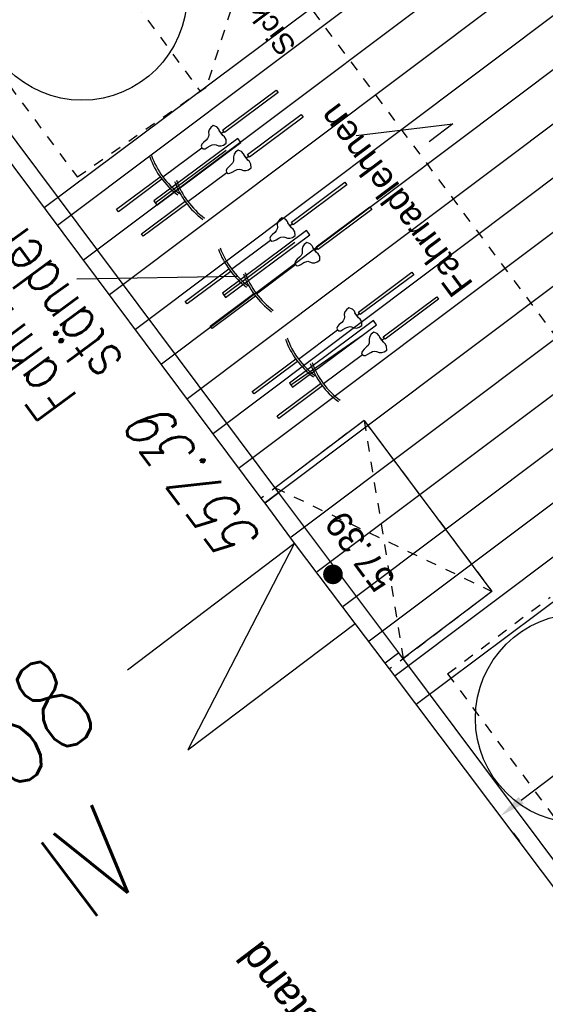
# Model space of a CAD drawing. Header units: metres. Extents: x 2 to 485, y 6 to 594.
# Tile 121 of 176: x 302 to 307, y 295 to 304. Entities that reach past the tile are written whole.
import ezdxf

# ---------------------------------------------------------------- set-up
doc = ezdxf.new("R2010")
doc.units = ezdxf.units.M
doc.header["$LTSCALE"] = 0.0125
for name, pattern in [('250', [0]), ('260241_A_bea$0$GESTRICHELTX2', [0.7, 0.5, -0.2]), ('260241_A_bea$0$PUNKTIERT', [0.2, 0, -0.2]), ('GESTRICHELT', [0.4, 0.2, -0.2]), ('GEWOFAG_Hof 2_141023_Grundriss_bea$0$AUSGEZOGEN', [0])]:
    doc.linetypes.add(name, pattern=pattern)
for name, color, linetype in [('260241_A_bea$0$B10_GEBAEUDE', 1, 'Continuous'), ('260241_A_bea$0$B13_GEB_ZUBEHOER', 12, 'Continuous'), ('260241_A_bea$0$B14_GEB_ZUB_GESTR', 12, 'Continuous'), ('260241_A_bea$0$B15_GEB_TXT', 12, 'Continuous'), ('260241_A_bea$0$B25_EINFASS_GEPKT', 7, '260241_A_bea$0$PUNKTIERT'), ('260241_A_bea$0$B34_ZUBEHOER_1', 6, 'Continuous'), ('260241_A_bea$0$B53_HAUPTHOEHEN', 4, 'Continuous'), ('260241_A_bea$0$B54_HOEHEN', 253, 'Continuous'), ('f_baum', 3, 'Continuous'), ('f_fahrrad', 201, 'Continuous'), ('f_fahrradbügel', 152, 'Continuous'), ('f_feuerwehr', 10, 'Continuous'), ('f_schraff', 251, 'Continuous'), ('f_text_100', 7, 'Continuous'), ('f_weg', 2, 'Continuous')]:
    doc.layers.add(name, color=color, linetype=linetype)
doc.layers.add('GEWOFAG_Hof 2_141023_Grundriss_bea$0$STANDARD', color=7, linetype='GEWOFAG_Hof 2_141023_Grundriss_bea$0$AUSGEZOGEN', lineweight=13)
doc.styles.add('260241_A_bea$0$ROMANS', font='ROMANS')
doc.styles.add('GEWOFAG_Hof 2_141023_Grundriss_bea$0$ARIAL', font='arial.ttf')

# ---------------------------------------------------------------- blocks, each defined once
blk = doc.blocks.new('260241_A_bea$0$HOEHENPKT_ZENTR')
at = {"const_width": 0.75}
blk.add_lwpolyline([(-0.375, 0, 1), (0.375, 0, 1)], format="xyb", close=True, dxfattribs=at)

msp = doc.modelspace()

# ---------------------------------------------------------------- linework, layer by layer
at = {"layer": '260241_A_bea$0$B10_GEBAEUDE', "color": 7, "linetype": 'Continuous'}
for p, q in [((304.0962, 299.7162), (298.6262, 307.0343)), ((304.1322, 299.6684), (304.0962, 299.7162)), ((304.4137, 299.2854), (304.1322, 299.6684)), ((304.9907, 298.5224), (304.4137, 299.2854)), ((305.2786, 298.1428), (304.9907, 298.5224)), ((305.32, 298.0882), (305.2786, 298.1428)), ((311.5625, 289.7828), (305.32, 298.0882))]:
    msp.add_line(p, q, dxfattribs=at)
at = {"layer": '260241_A_bea$0$B13_GEB_ZUBEHOER', "color": 7, "linetype": 'Continuous'}
for p, q in [((304.2635, 299.7663), (298.7155, 307.1873)), ((305.0757, 300.4566), (304.2268, 299.8149)), ((305.0757, 300.4566), (306.2954, 298.8271)), ((304.2635, 299.7663), (304.1322, 299.6684)), ((305.4085, 298.2413), (304.2635, 299.7663)), ((302.8189, 298.0793), (304.4137, 299.2854)), ((304.4137, 299.2854), (303.3959, 297.3163)), ((306.2954, 298.8271), (305.4499, 298.1866)), ((303.3959, 297.3163), (304.9907, 298.5224)), ((305.4085, 298.2413), (305.2786, 298.1428)), ((311.7445, 289.7563), (305.4085, 298.2413))]:
    msp.add_line(p, q, dxfattribs=at)
at = {"layer": '260241_A_bea$0$B14_GEB_ZUB_GESTR', "color": 7, "linetype": '260241_A_bea$0$GESTRICHELTX2'}
for p, q in [((305.0757, 300.4566), (305.4499, 298.1866)), ((304.2268, 299.8149), (306.2954, 298.8271))]:
    msp.add_line(p, q, dxfattribs=at)
at = {"layer": '260241_A_bea$0$B25_EINFASS_GEPKT', "color": 7, "linetype": '260241_A_bea$0$PUNKTIERT', "ltscale": 0.5}
for p, q in [((299.1945, 307.0183), (302.3435, 302.7743)), ((304.1065, 305.3203), (303.5705, 303.6293)), ((302.897, 304.4331), (303.515, 303.5906)), ((303.5705, 303.6293), (302.3435, 302.7743)), ((305.0757, 300.4566), (304.0962, 299.7162)), ((305.0757, 300.4566), (306.2954, 298.8271)), ((306.2954, 298.8271), (305.32, 298.0882)), ((305.8725, 298.0413), (306.8515, 298.7723)), ((305.8725, 298.0413), (312.0545, 289.7203))]:
    msp.add_line(p, q, dxfattribs=at)
at = {"layer": '260241_A_bea$0$B34_ZUBEHOER_1', "color": 252, "linetype": 'Continuous'}
for p, q in [((303.7605, 303.0313), (303.0855, 302.5286)), ((304.4155, 302.1518), (303.7405, 301.6491)), ((303.8736, 301.8289), (302.3365, 301.804)), ((305.0705, 301.2723), (304.3785, 300.7923))]:
    msp.add_line(p, q, dxfattribs=at)
at = {"layer": 'f_baum'}
for centre in [(302.3866, 304.5091), (307.1375, 297.6158)]:
    msp.add_circle(centre, 1, dxfattribs=at)
at = {"layer": 'f_fahrrad'}
for p, q in [((303.5991, 303.2283), (303.5931, 303.2048)), ((303.5931, 303.2048), (303.5948, 303.178)), ((303.5948, 303.178), (303.5937, 303.1623)), ((303.6138, 303.2482), (303.5991, 303.2283)), ((303.6377, 303.2675), (303.6138, 303.2482)), ((303.6711, 303.255), (303.6377, 303.2675)), ((303.6902, 303.2336), (303.6711, 303.255)), ((303.6986, 303.215), (303.6902, 303.2336)), ((303.7302, 303.1723), (303.6952, 303.2196)), ((303.7144, 303.1937), (303.6986, 303.215)), ((303.7144, 303.1937), (303.7387, 303.2118)), ((303.7302, 303.1723), (303.7144, 303.1937)), ((303.7144, 303.1937), (303.7144, 303.1937)), ((303.7144, 303.1937), (303.7144, 303.1937)), ((303.7144, 303.1937), (303.7144, 303.1937)), ((303.7144, 303.1937), (303.7144, 303.1937)), ((303.5294, 303.0891), (303.5224, 303.0723)), ((303.5461, 303.1064), (303.5294, 303.0891)), ((303.5696, 303.1279), (303.5461, 303.1064)), ((303.5832, 303.1429), (303.5696, 303.1279)), ((303.5937, 303.1623), (303.5832, 303.1429)), ((303.6275, 303.0831), (303.6491, 303.0875)), ((303.6491, 303.0875), (303.6644, 303.0839)), ((303.6644, 303.0839), (303.6895, 303.0744)), ((303.7456, 303.1588), (303.7302, 303.1723)), ((303.7372, 303.0815), (303.7626, 303.0987)), ((303.7604, 303.1342), (303.7456, 303.1588)), ((303.7626, 303.0987), (303.7604, 303.1342)), ((303.1577, 302.7782), (303.5292, 303.0554)), ((303.5224, 303.0723), (303.5284, 303.0561)), ((303.5284, 303.0561), (303.5421, 303.0456)), ((303.5421, 303.0456), (303.5602, 303.0474)), ((303.5602, 303.0474), (303.5816, 303.0583)), ((303.5816, 303.0583), (303.6091, 303.0745)), ((303.6091, 303.0745), (303.6275, 303.0831)), ((303.6895, 303.0744), (303.7138, 303.0733)), ((303.7138, 303.0733), (303.7372, 303.0815)), ((303.8365, 302.9939), (303.8304, 302.9705)), ((303.8511, 303.0139), (303.8365, 302.9939)), ((303.875, 303.0332), (303.8511, 303.0139)), ((303.9084, 303.0207), (303.875, 303.0332)), ((303.9276, 302.9993), (303.9084, 303.0207)), ((303.936, 302.9807), (303.9276, 302.9993)), ((303.8206, 302.9086), (303.8069, 302.8936)), ((303.8311, 302.9279), (303.8206, 302.9086)), ((303.8304, 302.9705), (303.8322, 302.9436)), ((303.8322, 302.9436), (303.8311, 302.9279)), ((303.9676, 302.938), (303.9325, 302.9853)), ((303.9518, 302.9593), (303.936, 302.9807)), ((303.9518, 302.9593), (303.976, 302.9774)), ((303.9676, 302.938), (303.9518, 302.9593)), ((303.9518, 302.9593), (303.9518, 302.9593)), ((303.9518, 302.9593), (303.9518, 302.9593)), ((303.9518, 302.9593), (303.9518, 302.9593)), ((303.9518, 302.9593), (303.9518, 302.9593)), ((303.9829, 302.9245), (303.9676, 302.938)), ((303.9977, 302.8999), (303.9829, 302.9245)), ((304, 302.8643), (303.9977, 302.8999)), ((303.395, 302.5439), (303.7665, 302.8211)), ((303.7667, 302.8548), (303.7597, 302.838)), ((303.7597, 302.838), (303.7657, 302.8218)), ((303.7657, 302.8218), (303.7795, 302.8113)), ((303.7834, 302.872), (303.7667, 302.8548)), ((303.7795, 302.8113), (303.7976, 302.8131)), ((303.8069, 302.8936), (303.7834, 302.872)), ((303.7976, 302.8131), (303.819, 302.8239)), ((303.819, 302.8239), (303.8465, 302.8402)), ((303.8465, 302.8402), (303.8649, 302.8488)), ((303.8649, 302.8488), (303.8864, 302.8531)), ((303.8864, 302.8531), (303.9017, 302.8496)), ((303.9017, 302.8496), (303.9269, 302.8401)), ((303.9269, 302.8401), (303.9511, 302.839)), ((303.9511, 302.839), (303.9745, 302.8472)), ((303.9745, 302.8472), (304, 302.8643)), ((304.2541, 302.3488), (304.2481, 302.3253)), ((304.2688, 302.3687), (304.2541, 302.3488)), ((304.2927, 302.388), (304.2688, 302.3687)), ((304.3261, 302.3755), (304.2927, 302.388)), ((304.3452, 302.3541), (304.3261, 302.3755)), ((304.3536, 302.3355), (304.3452, 302.3541)), ((304.3852, 302.2928), (304.3502, 302.3401)), ((304.3694, 302.3142), (304.3536, 302.3355)), ((304.2246, 302.2484), (304.2011, 302.2269)), ((304.2382, 302.2634), (304.2246, 302.2484)), ((304.2487, 302.2828), (304.2382, 302.2634)), ((304.2481, 302.3253), (304.2498, 302.2985)), ((304.2498, 302.2985), (304.2487, 302.2828)), ((304.3694, 302.3142), (304.3937, 302.3323)), ((304.3852, 302.2928), (304.3694, 302.3142)), ((304.3694, 302.3142), (304.3694, 302.3142)), ((304.3694, 302.3142), (304.3694, 302.3142)), ((304.3694, 302.3142), (304.3694, 302.3142)), ((304.3694, 302.3142), (304.3694, 302.3142)), ((304.4006, 302.2793), (304.3852, 302.2928)), ((304.4154, 302.2547), (304.4006, 302.2793)), ((304.4176, 302.2192), (304.4154, 302.2547)), ((303.8127, 301.8987), (304.1842, 302.1759)), ((304.1844, 302.2096), (304.1774, 302.1928)), ((304.1774, 302.1928), (304.1834, 302.1766)), ((304.1834, 302.1766), (304.1971, 302.1661)), ((304.2011, 302.2269), (304.1844, 302.2096)), ((304.1971, 302.1661), (304.2152, 302.1679)), ((304.2152, 302.1679), (304.2366, 302.1788)), ((304.2366, 302.1788), (304.2641, 302.195)), ((304.2641, 302.195), (304.2825, 302.2036)), ((304.2825, 302.2036), (304.3041, 302.208)), ((304.3041, 302.208), (304.3194, 302.2044)), ((304.3194, 302.2044), (304.3445, 302.1949)), ((304.3445, 302.1949), (304.3688, 302.1938)), ((304.3688, 302.1938), (304.3922, 302.202)), ((304.3922, 302.202), (304.4176, 302.2192)), ((304.53, 302.1537), (304.5061, 302.1344)), ((304.5634, 302.1412), (304.53, 302.1537)), ((304.4915, 302.1144), (304.4854, 302.091)), ((304.4854, 302.091), (304.4872, 302.0641)), ((304.4872, 302.0641), (304.4861, 302.0484)), ((304.5061, 302.1344), (304.4915, 302.1144)), ((304.5826, 302.1198), (304.5634, 302.1412)), ((304.591, 302.1012), (304.5826, 302.1198)), ((304.6226, 302.0585), (304.5875, 302.1058)), ((304.6068, 302.0798), (304.591, 302.1012)), ((304.6068, 302.0798), (304.631, 302.0979)), ((304.6226, 302.0585), (304.6068, 302.0798)), ((304.6068, 302.0798), (304.6068, 302.0798)), ((304.6068, 302.0798), (304.6068, 302.0798)), ((304.6068, 302.0798), (304.6068, 302.0798)), ((304.6068, 302.0798), (304.6068, 302.0798)), ((304.6379, 302.045), (304.6226, 302.0585)), ((304.4217, 301.9753), (304.4147, 301.9585)), ((304.4147, 301.9585), (304.4207, 301.9423)), ((304.4384, 301.9925), (304.4217, 301.9753)), ((304.4619, 302.0141), (304.4384, 301.9925)), ((304.4756, 302.0291), (304.4619, 302.0141)), ((304.474, 301.9444), (304.5015, 301.9607)), ((304.4861, 302.0484), (304.4756, 302.0291)), ((304.5015, 301.9607), (304.5199, 301.9693)), ((304.5199, 301.9693), (304.5414, 301.9736)), ((304.5414, 301.9736), (304.5567, 301.9701)), ((304.5567, 301.9701), (304.5819, 301.9606)), ((304.5819, 301.9606), (304.6061, 301.9595)), ((304.6061, 301.9595), (304.6295, 301.9677)), ((304.6295, 301.9677), (304.655, 301.9848)), ((304.6527, 302.0204), (304.6379, 302.045)), ((304.655, 301.9848), (304.6527, 302.0204)), ((304.05, 301.6644), (304.4215, 301.9416)), ((304.4207, 301.9423), (304.4345, 301.9318)), ((304.4345, 301.9318), (304.4526, 301.9336)), ((304.4526, 301.9336), (304.474, 301.9444)), ((304.8922, 301.492), (304.8861, 301.4685)), ((304.9069, 301.512), (304.8922, 301.492)), ((304.9308, 301.5313), (304.9069, 301.512)), ((304.9641, 301.5187), (304.9308, 301.5313)), ((304.9833, 301.4974), (304.9641, 301.5187)), ((304.9917, 301.4788), (304.9833, 301.4974)), ((304.8763, 301.4067), (304.8627, 301.3916)), ((304.8868, 301.426), (304.8763, 301.4067)), ((304.8861, 301.4685), (304.8879, 301.4417)), ((304.8879, 301.4417), (304.8868, 301.426)), ((305.0233, 301.436), (304.9883, 301.4834)), ((305.0075, 301.4574), (304.9917, 301.4788)), ((305.0075, 301.4574), (305.0318, 301.4755)), ((305.0233, 301.436), (305.0075, 301.4574)), ((305.0075, 301.4574), (305.0075, 301.4574)), ((305.0075, 301.4574), (305.0075, 301.4574)), ((305.0075, 301.4574), (305.0075, 301.4574)), ((305.0075, 301.4574), (305.0075, 301.4574)), ((305.0386, 301.4226), (305.0233, 301.436)), ((305.0535, 301.398), (305.0386, 301.4226)), ((305.0557, 301.3624), (305.0535, 301.398)), ((304.4507, 301.042), (304.8223, 301.3192)), ((304.8224, 301.3528), (304.8154, 301.3361)), ((304.8154, 301.3361), (304.8214, 301.3198)), ((304.8214, 301.3198), (304.8352, 301.3093)), ((304.8391, 301.3701), (304.8224, 301.3528)), ((304.8352, 301.3093), (304.8533, 301.3111)), ((304.8627, 301.3916), (304.8391, 301.3701)), ((304.8533, 301.3111), (304.8747, 301.322)), ((304.8747, 301.322), (304.9022, 301.3382)), ((304.9022, 301.3382), (304.9206, 301.3468)), ((304.9206, 301.3468), (304.9421, 301.3512)), ((304.9421, 301.3512), (304.9575, 301.3477)), ((304.9575, 301.3477), (304.9826, 301.3381)), ((304.9826, 301.3381), (305.0068, 301.337)), ((305.0068, 301.337), (305.0302, 301.3452)), ((305.0302, 301.3452), (305.0557, 301.3624)), ((305.1295, 301.2577), (305.1235, 301.2342)), ((305.1235, 301.2342), (305.1252, 301.2074)), ((305.1252, 301.2074), (305.1241, 301.1917)), ((305.1442, 301.2776), (305.1295, 301.2577)), ((305.1681, 301.2969), (305.1442, 301.2776)), ((305.2015, 301.2844), (305.1681, 301.2969)), ((305.2206, 301.263), (305.2015, 301.2844)), ((305.229, 301.2445), (305.2206, 301.263)), ((305.2606, 301.2017), (305.2256, 301.2491)), ((305.2448, 301.2231), (305.229, 301.2445)), ((305.2448, 301.2231), (305.2691, 301.2412)), ((305.2606, 301.2017), (305.2448, 301.2231)), ((305.2448, 301.2231), (305.2448, 301.2231)), ((305.2448, 301.2231), (305.2448, 301.2231)), ((305.2448, 301.2231), (305.2448, 301.2231)), ((305.2448, 301.2231), (305.2448, 301.2231)), ((305.0598, 301.1185), (305.0528, 301.1017)), ((305.0764, 301.1358), (305.0598, 301.1185)), ((305.1, 301.1573), (305.0764, 301.1358)), ((305.1136, 301.1724), (305.1, 301.1573)), ((305.1241, 301.1917), (305.1136, 301.1724)), ((305.1395, 301.1039), (305.1579, 301.1125)), ((305.1579, 301.1125), (305.1795, 301.1169)), ((305.1795, 301.1169), (305.1948, 301.1133)), ((305.1948, 301.1133), (305.2199, 301.1038)), ((305.276, 301.1882), (305.2606, 301.2017)), ((305.2676, 301.1109), (305.293, 301.1281)), ((305.2908, 301.1637), (305.276, 301.1882)), ((305.293, 301.1281), (305.2908, 301.1637)), ((304.688, 300.8076), (305.0596, 301.0849)), ((305.0528, 301.1017), (305.0588, 301.0855)), ((305.0588, 301.0855), (305.0725, 301.075)), ((305.0725, 301.075), (305.0906, 301.0768)), ((305.0906, 301.0768), (305.112, 301.0877)), ((305.112, 301.0877), (305.1395, 301.1039)), ((305.2199, 301.1038), (305.2442, 301.1027)), ((305.2442, 301.1027), (305.2676, 301.1109))]:
    msp.add_line(p, q, dxfattribs=at)
for points in [[(304.2568, 303.5824), (303.7463, 303.2015), (303.7284, 303.2256), (304.2389, 303.6065)], [(304.4942, 303.3481), (303.9837, 302.9672), (303.9657, 302.9912), (304.4762, 303.3721)], [(303.1493, 302.756), (302.734, 302.4462), (302.7161, 302.4702), (303.1313, 302.7801)], [(304.9118, 302.7029), (304.4013, 302.322), (304.3834, 302.3461), (304.8939, 302.727)], [(303.3866, 302.5217), (302.9714, 302.2119), (302.9534, 302.2359), (303.3687, 302.5457)], [(305.1492, 302.4686), (304.6387, 302.0877), (304.6207, 302.1117), (305.1312, 302.4926)], [(303.8043, 301.8765), (303.389, 301.5667), (303.3711, 301.5907), (303.7863, 301.9006)], [(305.5499, 301.8462), (305.0394, 301.4653), (305.0215, 301.4893), (305.532, 301.8702)], [(304.0416, 301.6422), (303.6264, 301.3324), (303.6084, 301.3564), (304.0237, 301.6662)], [(305.7872, 301.6118), (305.2767, 301.2309), (305.2588, 301.255), (305.7693, 301.6359)], [(304.4423, 301.0198), (304.0271, 300.7099), (304.0091, 300.734), (304.4244, 301.0438)], [(304.6797, 300.7854), (304.2644, 300.4756), (304.2465, 300.4997), (304.6617, 300.8095)]]:
    msp.add_lwpolyline(points, close=True, dxfattribs=at)
for centre, radius, start, end in [((303.769, 303.2344), 0.7828, 199.85406, 233.26233), ((303.769, 303.2344), 0.7628, 199.39784, 233.70883), ((304.0064, 303.0001), 0.7828, 199.85406, 233.26233), ((304.0064, 303.0001), 0.7628, 199.39784, 233.70883), ((304.424, 302.3549), 0.7828, 199.85406, 233.26233), ((304.424, 302.3549), 0.7628, 199.39784, 233.70883), ((304.6614, 302.1206), 0.7628, 199.39784, 233.70883), ((304.6614, 302.1206), 0.7828, 199.85406, 233.26233), ((305.0621, 301.4981), 0.7828, 199.85406, 233.26233), ((305.0621, 301.4981), 0.7628, 199.39784, 233.70883), ((305.2994, 301.2638), 0.7828, 199.85406, 233.26233), ((305.2994, 301.2638), 0.7628, 199.39784, 233.70883)]:
    msp.add_arc(centre, radius, start, end, dxfattribs=at)
at = {"layer": 'f_fahrradbügel', "linetype": '250'}
for p, q in [((303.8728, 303.1456), (303.0705, 302.5486)), ((303.1004, 302.5085), (303.9026, 303.1055)), ((303.9026, 303.1055), (303.8728, 303.1456)), ((303.0705, 302.5486), (303.1004, 302.5085)), ((304.5278, 302.2661), (303.7255, 301.6691)), ((304.5576, 302.226), (304.5278, 302.2661)), ((303.7554, 301.629), (304.5576, 302.226)), ((303.7255, 301.6691), (303.7554, 301.629)), ((305.1658, 301.4094), (304.3636, 300.8124)), ((305.1957, 301.3692), (305.1658, 301.4094)), ((304.3934, 300.7723), (305.1957, 301.3692)), ((304.3636, 300.8124), (304.3934, 300.7723))]:
    msp.add_line(p, q, dxfattribs=at)
at = {"layer": 'f_feuerwehr', "linetype": 'GESTRICHELT'}
msp.add_line((315.8955, 289.2086), (266.222, 355.7851), dxfattribs=at)
at = {"layer": 'f_feuerwehr', "linetype": 'Continuous'}
for p, q in [((306.5743, 296.8361), (307.2678, 297.3625)), ((306.4961, 296.5256), (306.5565, 296.446))]:
    msp.add_line(p, q, dxfattribs=at)
msp.add_solid([(306.5491, 296.8692), (306.5995, 296.8029), (306.3751, 296.6849)], dxfattribs=at)
at = {"layer": 'f_schraff', "linetype": 'Continuous'}
for p, q in [((306.2927, 305.4239), (302.154, 302.3151)), ((306.5395, 305.093), (302.4016, 301.9849)), ((306.7864, 304.7622), (302.6492, 301.6547)), ((307.0332, 304.4314), (302.8968, 301.3244)), ((307.28, 304.1006), (303.1444, 300.9942)), ((307.5268, 303.7698), (303.392, 300.6639)), ((307.7737, 303.439), (303.6396, 300.3337)), ((308.0205, 303.1082), (303.8872, 300.0035)), ((308.2673, 302.7773), (304.1348, 299.6732)), ((308.5142, 302.4465), (304.3824, 299.343)), ((308.761, 302.1157), (304.63, 299.0127)), ((309.0078, 301.7849), (304.8776, 298.6825)), ((309.2547, 301.4541), (305.1252, 298.3523)), ((309.5015, 301.1233), (305.3727, 298.022))]:
    msp.add_line(p, q, dxfattribs=at)
at = {"layer": 'f_text_100'}
for p, q in [((305.0012, 303.1721), (305.9226, 303.2834)), ((305.9226, 303.2834), (305.6962, 303.1116))]:
    msp.add_line(p, q, dxfattribs=at)
at = {"layer": 'f_weg'}
for p, q in [((302.0255, 302.4865), (304.5715, 304.3862)), ((305.5716, 297.7534), (308.1083, 299.6461))]:
    msp.add_line(p, q, dxfattribs=at)

# ---------------------------------------------------------------- block references
at = {"layer": '260241_A_bea$0$B54_HOEHEN', "color": 252, "xscale": 0.125, "yscale": 0.125}
msp.add_blockref('260241_A_bea$0$HOEHENPKT_ZENTR', (304.7795, 298.9893), dxfattribs=at)

# ---------------------------------------------------------------- texts
at = {"layer": '260241_A_bea$0$B15_GEB_TXT', "color": 7, "style": '260241_A_bea$0$ROMANS', "width": 0.75}
for s, p in [('158', (301.2583, 296.5579)), ('IV', (302.4415, 295.6662))]:
    msp.add_text(s, height=0.875, rotation=36.9873, dxfattribs=at).set_placement(p)
at = {"layer": '260241_A_bea$0$B34_ZUBEHOER_1', "color": 252, "style": '260241_A_bea$0$ROMANS', "width": 0.75}
for s, p in [('ständer', (302.7966, 301.026)), ('Fahrrad-', (302.356, 300.6756))]:
    msp.add_text(s, height=0.45, rotation=126.31344, dxfattribs=at).set_placement(p)
at = {"layer": '260241_A_bea$0$B53_HAUPTHOEHEN', "color": 252, "style": '260241_A_bea$0$ROMANS', "oblique": 15.00004, "width": 0.75}
msp.add_text('557.39', height=0.45, rotation=126.64184, dxfattribs=at).set_placement((304.1178, 299.3258))
at = {"layer": 'f_text_100'}
for s, height, rotation, p in [('Fahrradlehnen', 0.25, 126.72759, (306.1248, 301.7578)), ('57.39', 0.25, 126.72759, (305.3874, 298.946)), ('Wohngebäude Bestand', 0.3, 127.22396, (306.6256, 292.177))]:
    msp.add_text(s, height=height, rotation=rotation, dxfattribs=at).set_placement(p)
at = {"layer": 'GEWOFAG_Hof 2_141023_Grundriss_bea$0$STANDARD', "color": 7, "linetype": 'GEWOFAG_Hof 2_141023_Grundriss_bea$0$AUSGEZOGEN', "lineweight": 18, "insert": (303.2383, 305.3053), "char_height": 0.2, "width": 1.847015, "attachment_point": 3, "rotation": 126.72212, "line_spacing_factor": 1.204819, "style": 'GEWOFAG_Hof 2_141023_Grundriss_bea$0$ARIAL'}
msp.add_mtext('{\\fArial|i0|b0;\\H0.200000;\\W1.000000;\\C7;Sickerschacht}\\P{\\fArial|i0|b0;\\H0.200000;\\W1.000000;\\C7;Bestand}\\P', dxfattribs=at)

doc.saveas('drawing.dxf')
